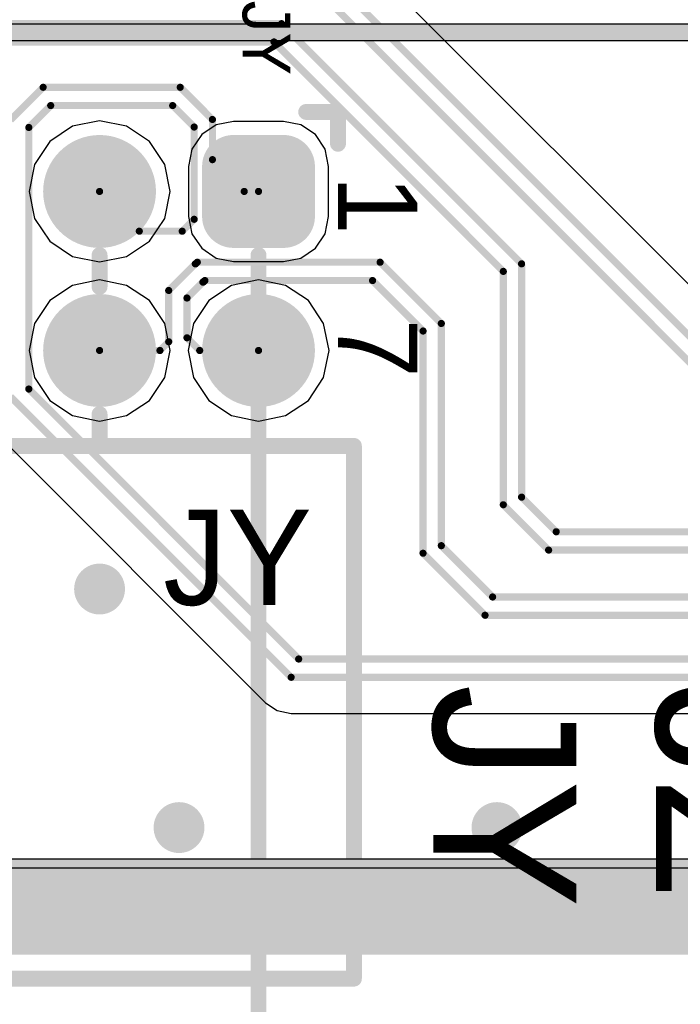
# Model space of a CAD drawing. Header units: millimetres. Extents: x 1.4 to 10.4, y 0 to 10.9.
# Tile 5 of 177: x 4.35 to 4.765, y 1.814 to 2.433. Entities that reach past the tile are written whole.
import ezdxf

# ---------------------------------------------------------------- set-up
doc = ezdxf.new("R2010")
doc.units = ezdxf.units.MM
doc.header["$MEASUREMENT"] = 0
for name, color, linetype in [('BottomLayer', 5, 'Continuous'), ('BottomSolder', 6, 'Continuous'), ('DrillDrawing', 1, 'Continuous'), ('DrillGuide', 244, 'Continuous'), ('InternalPlane1', 76, 'Continuous'), ('InternalPlane2', 16, 'Continuous'), ('KeepOutLayer', 6, 'Continuous'), ('Mechanical1', 6, 'Continuous'), ('Mechanical2', 216, 'Continuous'), ('Mechanical31', 56, 'Continuous'), ('MultiLayer', 9, 'Continuous'), ('TopLayer', 1, 'Continuous'), ('TopOverlay', 2, 'Continuous'), ('TopSolder', 216, 'Continuous')]:
    doc.layers.add(name, color=color, linetype=linetype)

msp = doc.modelspace()

# ---------------------------------------------------------------- linework, layer by layer
at = {"layer": 'BottomLayer'}
for p, q in [((4.38303, 2.36597), (4.36864, 2.35636)), ((4.4, 2.36935), (4.38303, 2.36597)), ((4.41697, 2.36597), (4.4, 2.36935)), ((4.43136, 2.35636), (4.41697, 2.36597)), ((4.47343, 2.36689), (4.46425, 2.36075)), ((4.48425, 2.36904), (4.47343, 2.36689)), ((4.51575, 2.36904), (4.48425, 2.36904)), ((4.52657, 2.36689), (4.51575, 2.36904)), ((4.53575, 2.36075), (4.52657, 2.36689)), ((4.46425, 2.36075), (4.45811, 2.35157)), ((4.54189, 2.35157), (4.53575, 2.36075)), ((4.36864, 2.35636), (4.35903, 2.34197)), ((4.44097, 2.34197), (4.43136, 2.35636)), ((4.45811, 2.35157), (4.45596, 2.34075)), ((4.54404, 2.34075), (4.54189, 2.35157)), ((4.35903, 2.34197), (4.35565, 2.325)), ((4.44435, 2.325), (4.44097, 2.34197)), ((4.45596, 2.34075), (4.45596, 2.30925)), ((4.54404, 2.30925), (4.54404, 2.34075)), ((4.35565, 2.325), (4.35903, 2.30803)), ((4.44097, 2.30803), (4.44435, 2.325)), ((4.35903, 2.30803), (4.36864, 2.29364)), ((4.43136, 2.29364), (4.44097, 2.30803)), ((4.45596, 2.30925), (4.45811, 2.29843)), ((4.54189, 2.29843), (4.54404, 2.30925)), ((4.45811, 2.29843), (4.46425, 2.28925)), ((4.53575, 2.28925), (4.54189, 2.29843)), ((4.36864, 2.29364), (4.38303, 2.28403)), ((4.41697, 2.28403), (4.43136, 2.29364)), ((4.46425, 2.28925), (4.47343, 2.28311)), ((4.52657, 2.28311), (4.53575, 2.28925)), ((4.38303, 2.28403), (4.4, 2.28065)), ((4.4, 2.28065), (4.41697, 2.28403)), ((4.47343, 2.28311), (4.48425, 2.28096)), ((4.48425, 2.28096), (4.51575, 2.28096)), ((4.51575, 2.28096), (4.52657, 2.28311)), ((4.4, 2.26935), (4.38303, 2.26597)), ((4.41697, 2.26597), (4.4, 2.26935)), ((4.5, 2.26935), (4.48303, 2.26597)), ((4.51697, 2.26597), (4.5, 2.26935)), ((4.38303, 2.26597), (4.36864, 2.25636)), ((4.43136, 2.25636), (4.41697, 2.26597)), ((4.48303, 2.26597), (4.46864, 2.25636)), ((4.53136, 2.25636), (4.51697, 2.26597)), ((4.36864, 2.25636), (4.35903, 2.24197)), ((4.44097, 2.24197), (4.43136, 2.25636)), ((4.46864, 2.25636), (4.45903, 2.24197)), ((4.54097, 2.24197), (4.53136, 2.25636)), ((4.35903, 2.24197), (4.35565, 2.225)), ((4.44435, 2.225), (4.44097, 2.24197)), ((4.45903, 2.24197), (4.45565, 2.225)), ((4.54435, 2.225), (4.54097, 2.24197)), ((4.35565, 2.225), (4.35903, 2.20803)), ((4.44097, 2.20803), (4.44435, 2.225)), ((4.45565, 2.225), (4.45903, 2.20803)), ((4.54097, 2.20803), (4.54435, 2.225)), ((4.35903, 2.20803), (4.36864, 2.19364)), ((4.43136, 2.19364), (4.44097, 2.20803)), ((4.45903, 2.20803), (4.46864, 2.19364)), ((4.53136, 2.19364), (4.54097, 2.20803)), ((4.36864, 2.19364), (4.38303, 2.18403)), ((4.41697, 2.18403), (4.43136, 2.19364)), ((4.46864, 2.19364), (4.48303, 2.18403)), ((4.51697, 2.18403), (4.53136, 2.19364)), ((4.38303, 2.18403), (4.4, 2.18065)), ((4.4, 2.18065), (4.41697, 2.18403)), ((4.48303, 2.18403), (4.5, 2.18065)), ((4.5, 2.18065), (4.51697, 2.18403)), ((9.97559, 1.89941), (3.02441, 1.89941))]:
    msp.add_line(p, q, dxfattribs=at)
for points, const_width in [([(4.38425, 2.325, 1), (4.41575, 2.325, 1)], 0.0315), ([(4.47638, 2.34075, 1), (4.49213, 2.34075, 1)], 0.01575), ([(4.50787, 2.34075, 1), (4.52362, 2.34075, 1)], 0.01575), ([(4.47638, 2.30925, 1), (4.49213, 2.30925, 1)], 0.01575), ([(4.50787, 2.30925, 1), (4.52362, 2.30925, 1)], 0.01575), ([(4.38425, 2.225, 1), (4.41575, 2.225, 1)], 0.0315), ([(4.48425, 2.225, 1), (4.51575, 2.225, 1)], 0.0315), ([(4.394, 2.075, 1), (4.406, 2.075, 1)], 0.012), ([(4.444, 1.925, 1), (4.456, 1.925, 1)], 0.012), ([(4.644, 1.925, 1), (4.656, 1.925, 1)], 0.012)]:
    msp.add_lwpolyline(points, format="xyb", close=True, dxfattribs=dict(at, const_width=const_width))
for points in [[(4.51575, 2.3565), (4.48425, 2.3565), (4.51575, 2.2935), (4.48425, 2.2935)], [(4.5315, 2.34075), (4.4685, 2.34075), (4.5315, 2.30925), (4.4685, 2.30925)]]:
    msp.add_solid(points, dxfattribs=at)
at = {"layer": 'BottomSolder'}
for points, const_width in [([(4.38225, 2.325, 1), (4.41775, 2.325, 1)], 0.0355), ([(4.47438, 2.34075, 1), (4.49413, 2.34075, 1)], 0.01975), ([(4.50587, 2.34075, 1), (4.52562, 2.34075, 1)], 0.01975), ([(4.47438, 2.30925, 1), (4.49413, 2.30925, 1)], 0.01975), ([(4.50587, 2.30925, 1), (4.52562, 2.30925, 1)], 0.01975), ([(4.38225, 2.225, 1), (4.41775, 2.225, 1)], 0.0355), ([(4.48225, 2.225, 1), (4.51775, 2.225, 1)], 0.0355)]:
    msp.add_lwpolyline(points, format="xyb", close=True, dxfattribs=dict(at, const_width=const_width))
for points in [[(4.51575, 2.3605), (4.48425, 2.3605), (4.51575, 2.2895), (4.48425, 2.2895)], [(4.5355, 2.34075), (4.4645, 2.34075), (4.5355, 2.30925), (4.4645, 2.30925)]]:
    msp.add_solid(points, dxfattribs=at)
at = {"layer": 'DrillDrawing', "const_width": 0.006}
for points in [[(4.397, 2.075, 1), (4.403, 2.075, 1)], [(4.447, 1.925, 1), (4.453, 1.925, 1)], [(4.647, 1.925, 1), (4.653, 1.925, 1)]]:
    msp.add_lwpolyline(points, format="xyb", close=True, dxfattribs=at)
at = {"layer": 'DrillGuide', "const_width": 0.006}
for points in [[(4.397, 2.075, 1), (4.403, 2.075, 1)], [(4.447, 1.925, 1), (4.453, 1.925, 1)], [(4.647, 1.925, 1), (4.653, 1.925, 1)]]:
    msp.add_lwpolyline(points, format="xyb", close=True, dxfattribs=at)
at = {"layer": 'InternalPlane1'}
msp.add_line((9.96991, 1.90509), (3.03009, 1.90509), dxfattribs=at)
at = {"layer": 'InternalPlane1', "const_width": 0.03165}
for points in [[(4.38417, 2.325, 1), (4.41583, 2.325, 1)], [(4.48417, 2.325, 1), (4.51583, 2.325, 1)], [(4.38417, 2.225, 1), (4.41583, 2.225, 1)], [(4.48417, 2.225, 1), (4.51583, 2.225, 1)]]:
    msp.add_lwpolyline(points, format="xyb", close=True, dxfattribs=at)
at = {"layer": 'InternalPlane1', "const_width": 0.06}
msp.add_lwpolyline([(3, 1.875), (10, 1.875)], dxfattribs=at)
at = {"layer": 'InternalPlane2'}
for p, q in [((5.41, 2.4301), (3.99, 2.4301)), ((3.99211, 2.4199), (5.40789, 2.4199)), ((9.96991, 1.90509), (3.9451, 1.90509))]:
    msp.add_line(p, q, dxfattribs=at)
for points, const_width in [([(3.99, 2.425), (5.41, 2.425)], 0.01), ([(3, 1.875), (10, 1.875)], 0.06)]:
    msp.add_lwpolyline(points, dxfattribs=dict(at, const_width=const_width))
for points, const_width in [([(4.38417, 2.325, 1), (4.41583, 2.325, 1)], 0.03165), ([(4.48417, 2.325, 1), (4.51583, 2.325, 1)], 0.03165), ([(4.38417, 2.225, 1), (4.41583, 2.225, 1)], 0.03165), ([(4.48417, 2.225, 1), (4.51583, 2.225, 1)], 0.03165), ([(4.392, 2.075, 1), (4.408, 2.075, 1)], 0.016), ([(4.442, 1.925, 1), (4.458, 1.925, 1)], 0.016), ([(4.642, 1.925, 1), (4.658, 1.925, 1)], 0.016)]:
    msp.add_lwpolyline(points, format="xyb", close=True, dxfattribs=dict(at, const_width=const_width))
at = {"layer": 'KeepOutLayer', "const_width": 0.00787}
msp.add_lwpolyline([(3, 1.875), (10, 1.875)], dxfattribs=at)
at = {"layer": 'Mechanical1', "const_width": 0.00819}
msp.add_lwpolyline([(3, 1.875), (10, 1.875)], dxfattribs=at)
at = {"layer": 'Mechanical2'}
for points, const_width in [([(4.5, 1.464), (4.5, 2.2795)], 0.01), ([(3, 1.875), (10, 1.875)], 0.00819)]:
    msp.add_lwpolyline(points, dxfattribs=dict(at, const_width=const_width))
at = {"layer": 'Mechanical2', "const_width": 0.005}
msp.add_lwpolyline([(4.4975, 2.2795, 1), (4.5025, 2.2795, 1)], format="xyb", close=True, dxfattribs=at)
at = {"layer": 'MultiLayer', "const_width": 0.012}
for points in [[(4.394, 2.075, 1), (4.406, 2.075, 1)], [(4.444, 1.925, 1), (4.456, 1.925, 1)], [(4.644, 1.925, 1), (4.656, 1.925, 1)]]:
    msp.add_lwpolyline(points, format="xyb", close=True, dxfattribs=at)
at = {"layer": 'TopLayer'}
for p, q in [((4.8634, 2.17369), (4.55054, 2.48654)), ((4.32796, 2.17996), (4.50446, 2.00346)), ((4.50446, 2.00346), (4.50446, 2.00346)), ((4.50446, 2.00346), (4.51182, 1.99854)), ((4.51182, 1.99854), (4.5205, 1.99681)), ((4.5205, 1.99681), (4.5205, 1.99681)), ((4.5205, 1.99681), (5.4845, 1.99681)), ((9.97559, 1.89941), (3.02441, 1.89941))]:
    msp.add_line(p, q, dxfattribs=at)
at = {"layer": 'TopLayer', "const_width": 0.0045}
for points in [[(4.5345, 2.4705), (4.854, 2.151)], [(4.52974, 2.459), (4.84924, 2.1395)], [(4.31124, 2.4305), (4.5145, 2.4305)], [(4.5145, 2.4305), (4.6655, 2.2795)], [(4.316, 2.419), (4.50974, 2.419)], [(4.50974, 2.419), (4.654, 2.27474)], [(4.344, 2.37), (4.3645, 2.3905)], [(4.3645, 2.3905), (4.45076, 2.3905)], [(4.45076, 2.3905), (4.471, 2.37026)], [(4.3555, 2.36524), (4.36926, 2.379)], [(4.36926, 2.379), (4.446, 2.379)], [(4.446, 2.379), (4.4595, 2.3655)], [(4.471, 2.345), (4.471, 2.37026)], [(4.3555, 2.20076), (4.3555, 2.36524)], [(4.4595, 2.3075), (4.4595, 2.3655)], [(4.471, 2.345), (4.491, 2.325)], [(4.4, 2.325), (4.425, 2.3)], [(4.491, 2.325), (4.5, 2.325)], [(4.452, 2.3), (4.4595, 2.3075)], [(4.425, 2.3), (4.452, 2.3)], [(4.4435, 2.26276), (4.46024, 2.2795)], [(4.46024, 2.2795), (4.46049, 2.2795)], [(4.46049, 2.2795), (4.46149, 2.2805)], [(4.46149, 2.2805), (4.5765, 2.2805)], [(4.5765, 2.2805), (4.615, 2.242)], [(4.6655, 2.13276), (4.6655, 2.2795)], [(4.654, 2.128), (4.654, 2.27474)], [(4.455, 2.258), (4.465, 2.268)], [(4.465, 2.268), (4.46525, 2.268)], [(4.46525, 2.268), (4.46625, 2.269)], [(4.46625, 2.269), (4.57174, 2.269)], [(4.57174, 2.269), (4.6035, 2.23724)], [(4.4435, 2.2305), (4.4435, 2.26276)], [(4.455, 2.233), (4.455, 2.258)], [(4.615, 2.10226), (4.615, 2.242)], [(4.455, 2.233), (4.463, 2.225)], [(4.6035, 2.0975), (4.6035, 2.23724)], [(4.438, 2.225), (4.4435, 2.2305)], [(4.4, 2.225), (4.438, 2.225)], [(4.463, 2.225), (4.5, 2.225)], [(4.344, 2.196), (4.5205, 2.0195)], [(4.3555, 2.20076), (4.52526, 2.031)], [(4.654, 2.128), (4.6825, 2.0995)], [(4.6655, 2.13276), (4.68726, 2.111)], [(4.68726, 2.111), (5.43974, 2.111)], [(4.6035, 2.0975), (4.6425, 2.0585)], [(4.615, 2.10226), (4.64726, 2.07)], [(4.6825, 2.0995), (5.4445, 2.0995)], [(4.64726, 2.07), (5.45874, 2.07)], [(4.6425, 2.0585), (5.4635, 2.0585)], [(4.52526, 2.031), (5.47974, 2.031)], [(4.5205, 2.0195), (5.4845, 2.0195)]]:
    msp.add_lwpolyline(points, dxfattribs=at)
at = {"layer": 'TopLayer'}
for points, const_width in [([(4.51337, 2.4305, 1), (4.51562, 2.4305, 1)], 0.00225), ([(4.51337, 2.4305, 1), (4.51562, 2.4305, 1)], 0.00225), ([(4.50861, 2.419, 1), (4.51086, 2.419, 1)], 0.00225), ([(4.50861, 2.419, 1), (4.51086, 2.419, 1)], 0.00225), ([(4.36337, 2.3905, 1), (4.36562, 2.3905, 1)], 0.00225), ([(4.36337, 2.3905, 1), (4.36562, 2.3905, 1)], 0.00225), ([(4.44964, 2.3905, 1), (4.45189, 2.3905, 1)], 0.00225), ([(4.44964, 2.3905, 1), (4.45189, 2.3905, 1)], 0.00225), ([(4.36814, 2.379, 1), (4.37039, 2.379, 1)], 0.00225), ([(4.36814, 2.379, 1), (4.37039, 2.379, 1)], 0.00225), ([(4.44487, 2.379, 1), (4.44712, 2.379, 1)], 0.00225), ([(4.44487, 2.379, 1), (4.44712, 2.379, 1)], 0.00225), ([(4.46988, 2.37026, 1), (4.47213, 2.37026, 1)], 0.00225), ([(4.46988, 2.37026, 1), (4.47213, 2.37026, 1)], 0.00225), ([(4.35438, 2.36524, 1), (4.35663, 2.36524, 1)], 0.00225), ([(4.35438, 2.36524, 1), (4.35663, 2.36524, 1)], 0.00225), ([(4.45838, 2.3655, 1), (4.46063, 2.3655, 1)], 0.00225), ([(4.45838, 2.3655, 1), (4.46063, 2.3655, 1)], 0.00225), ([(4.38425, 2.325, 1), (4.41575, 2.325, 1)], 0.0315), ([(4.47638, 2.34075, 1), (4.49213, 2.34075, 1)], 0.01575), ([(4.50787, 2.34075, 1), (4.52362, 2.34075, 1)], 0.01575), ([(4.46988, 2.345, 1), (4.47213, 2.345, 1)], 0.00225), ([(4.46988, 2.345, 1), (4.47213, 2.345, 1)], 0.00225), ([(4.39888, 2.325, 1), (4.40113, 2.325, 1)], 0.00225), ([(4.47638, 2.30925, 1), (4.49213, 2.30925, 1)], 0.01575), ([(4.48987, 2.325, 1), (4.49212, 2.325, 1)], 0.00225), ([(4.48987, 2.325, 1), (4.49212, 2.325, 1)], 0.00225), ([(4.49887, 2.325, 1), (4.50113, 2.325, 1)], 0.00225), ([(4.50787, 2.30925, 1), (4.52362, 2.30925, 1)], 0.01575), ([(4.45838, 2.3075, 1), (4.46063, 2.3075, 1)], 0.00225), ([(4.45838, 2.3075, 1), (4.46063, 2.3075, 1)], 0.00225), ([(4.42387, 2.3, 1), (4.42612, 2.3, 1)], 0.00225), ([(4.42387, 2.3, 1), (4.42612, 2.3, 1)], 0.00225), ([(4.45087, 2.3, 1), (4.45312, 2.3, 1)], 0.00225), ([(4.45087, 2.3, 1), (4.45312, 2.3, 1)], 0.00225), ([(4.45911, 2.2795, 1), (4.46136, 2.2795, 1)], 0.00225), ([(4.45911, 2.2795, 1), (4.46136, 2.2795, 1)], 0.00225), ([(4.45937, 2.2795, 1), (4.46162, 2.2795, 1)], 0.00225), ([(4.45937, 2.2795, 1), (4.46162, 2.2795, 1)], 0.00225), ([(4.46037, 2.2805, 1), (4.46262, 2.2805, 1)], 0.00225), ([(4.46037, 2.2805, 1), (4.46262, 2.2805, 1)], 0.00225), ([(4.57538, 2.2805, 1), (4.57763, 2.2805, 1)], 0.00225), ([(4.57538, 2.2805, 1), (4.57763, 2.2805, 1)], 0.00225), ([(4.66437, 2.2795, 1), (4.66662, 2.2795, 1)], 0.00225), ([(4.66437, 2.2795, 1), (4.66662, 2.2795, 1)], 0.00225), ([(4.65287, 2.27474, 1), (4.65512, 2.27474, 1)], 0.00225), ([(4.65287, 2.27474, 1), (4.65512, 2.27474, 1)], 0.00225), ([(4.46387, 2.268, 1), (4.46612, 2.268, 1)], 0.00225), ([(4.46387, 2.268, 1), (4.46612, 2.268, 1)], 0.00225), ([(4.46413, 2.268, 1), (4.46638, 2.268, 1)], 0.00225), ([(4.46413, 2.268, 1), (4.46638, 2.268, 1)], 0.00225), ([(4.46513, 2.269, 1), (4.46738, 2.269, 1)], 0.00225), ([(4.46513, 2.269, 1), (4.46738, 2.269, 1)], 0.00225), ([(4.57061, 2.269, 1), (4.57286, 2.269, 1)], 0.00225), ([(4.57061, 2.269, 1), (4.57286, 2.269, 1)], 0.00225), ([(4.44238, 2.26276, 1), (4.44463, 2.26276, 1)], 0.00225), ([(4.44238, 2.26276, 1), (4.44463, 2.26276, 1)], 0.00225), ([(4.45388, 2.258, 1), (4.45613, 2.258, 1)], 0.00225), ([(4.45388, 2.258, 1), (4.45613, 2.258, 1)], 0.00225), ([(4.38425, 2.225, 1), (4.41575, 2.225, 1)], 0.0315), ([(4.48425, 2.225, 1), (4.51575, 2.225, 1)], 0.0315), ([(4.61388, 2.242, 1), (4.61613, 2.242, 1)], 0.00225), ([(4.61388, 2.242, 1), (4.61613, 2.242, 1)], 0.00225), ([(4.45388, 2.233, 1), (4.45613, 2.233, 1)], 0.00225), ([(4.45388, 2.233, 1), (4.45613, 2.233, 1)], 0.00225), ([(4.60238, 2.23724, 1), (4.60463, 2.23724, 1)], 0.00225), ([(4.60238, 2.23724, 1), (4.60463, 2.23724, 1)], 0.00225), ([(4.44238, 2.2305, 1), (4.44463, 2.2305, 1)], 0.00225), ([(4.44238, 2.2305, 1), (4.44463, 2.2305, 1)], 0.00225), ([(4.39888, 2.225, 1), (4.40113, 2.225, 1)], 0.00225), ([(4.43687, 2.225, 1), (4.43912, 2.225, 1)], 0.00225), ([(4.43687, 2.225, 1), (4.43912, 2.225, 1)], 0.00225), ([(4.46188, 2.225, 1), (4.46413, 2.225, 1)], 0.00225), ([(4.46188, 2.225, 1), (4.46413, 2.225, 1)], 0.00225), ([(4.49887, 2.225, 1), (4.50113, 2.225, 1)], 0.00225), ([(4.35438, 2.20076, 1), (4.35663, 2.20076, 1)], 0.00225), ([(4.35438, 2.20076, 1), (4.35663, 2.20076, 1)], 0.00225), ([(4.65287, 2.128, 1), (4.65512, 2.128, 1)], 0.00225), ([(4.65287, 2.128, 1), (4.65512, 2.128, 1)], 0.00225), ([(4.66437, 2.13276, 1), (4.66662, 2.13276, 1)], 0.00225), ([(4.66437, 2.13276, 1), (4.66662, 2.13276, 1)], 0.00225), ([(4.68614, 2.111, 1), (4.68839, 2.111, 1)], 0.00225), ([(4.68614, 2.111, 1), (4.68839, 2.111, 1)], 0.00225), ([(4.60238, 2.0975, 1), (4.60463, 2.0975, 1)], 0.00225), ([(4.60238, 2.0975, 1), (4.60463, 2.0975, 1)], 0.00225), ([(4.61388, 2.10226, 1), (4.61613, 2.10226, 1)], 0.00225), ([(4.61388, 2.10226, 1), (4.61613, 2.10226, 1)], 0.00225), ([(4.68138, 2.0995, 1), (4.68363, 2.0995, 1)], 0.00225), ([(4.68138, 2.0995, 1), (4.68363, 2.0995, 1)], 0.00225), ([(4.394, 2.075, 1), (4.406, 2.075, 1)], 0.012), ([(4.64614, 2.07, 1), (4.64839, 2.07, 1)], 0.00225), ([(4.64614, 2.07, 1), (4.64839, 2.07, 1)], 0.00225), ([(4.64138, 2.0585, 1), (4.64363, 2.0585, 1)], 0.00225), ([(4.64138, 2.0585, 1), (4.64363, 2.0585, 1)], 0.00225), ([(4.52414, 2.031, 1), (4.52639, 2.031, 1)], 0.00225), ([(4.52414, 2.031, 1), (4.52639, 2.031, 1)], 0.00225), ([(4.51938, 2.0195, 1), (4.52163, 2.0195, 1)], 0.00225), ([(4.51938, 2.0195, 1), (4.52163, 2.0195, 1)], 0.00225), ([(4.444, 1.925, 1), (4.456, 1.925, 1)], 0.012), ([(4.644, 1.925, 1), (4.656, 1.925, 1)], 0.012)]:
    msp.add_lwpolyline(points, format="xyb", close=True, dxfattribs=dict(at, const_width=const_width))
for points in [[(4.51575, 2.3565), (4.48425, 2.3565), (4.51575, 2.2935), (4.48425, 2.2935)], [(4.5315, 2.34075), (4.4685, 2.34075), (4.5315, 2.30925), (4.4685, 2.30925)]]:
    msp.add_solid(points, dxfattribs=at)
at = {"layer": 'TopOverlay', "const_width": 0.01}
for points in [[(4.53, 2.375), (4.55, 2.375)], [(4.55, 2.355), (4.55, 2.375)], [(4.4, 2.265), (4.4, 2.285)], [(4.5, 2.265), (4.5, 2.285)], [(4.4, 2.165), (4.4, 2.185)], [(4.5, 2.165), (4.5, 2.185)], [(3.94, 2.165), (4.56, 2.165)], [(4.56, 1.83), (4.56, 2.165)], [(3.94, 1.83), (4.56, 1.83)]]:
    msp.add_lwpolyline(points, dxfattribs=at)
at = {"layer": 'TopOverlay', "const_width": 0.005}
for points in [[(4.5275, 2.375, 1), (4.5325, 2.375, 1)], [(4.5475, 2.375, 1), (4.5525, 2.375, 1)], [(4.5475, 2.375, 1), (4.5525, 2.375, 1)], [(4.5475, 2.355, 1), (4.5525, 2.355, 1)], [(4.3975, 2.285, 1), (4.4025, 2.285, 1)], [(4.4975, 2.285, 1), (4.5025, 2.285, 1)], [(4.3975, 2.265, 1), (4.4025, 2.265, 1)], [(4.4975, 2.265, 1), (4.5025, 2.265, 1)], [(4.3975, 2.185, 1), (4.4025, 2.185, 1)], [(4.4975, 2.185, 1), (4.5025, 2.185, 1)], [(4.3975, 2.165, 1), (4.4025, 2.165, 1)], [(4.4975, 2.165, 1), (4.5025, 2.165, 1)], [(4.5575, 2.165, 1), (4.5625, 2.165, 1)], [(4.5575, 2.165, 1), (4.5625, 2.165, 1)], [(4.5575, 1.83, 1), (4.5625, 1.83, 1)], [(4.5575, 1.83, 1), (4.5625, 1.83, 1)]]:
    msp.add_lwpolyline(points, format="xyb", close=True, dxfattribs=at)
at = {"layer": 'TopSolder'}
for points, const_width in [([(4.38225, 2.325, 1), (4.41775, 2.325, 1)], 0.0355), ([(4.47438, 2.34075, 1), (4.49413, 2.34075, 1)], 0.01975), ([(4.50587, 2.34075, 1), (4.52562, 2.34075, 1)], 0.01975), ([(4.47438, 2.30925, 1), (4.49413, 2.30925, 1)], 0.01975), ([(4.50587, 2.30925, 1), (4.52562, 2.30925, 1)], 0.01975), ([(4.38225, 2.225, 1), (4.41775, 2.225, 1)], 0.0355), ([(4.48225, 2.225, 1), (4.51775, 2.225, 1)], 0.0355)]:
    msp.add_lwpolyline(points, format="xyb", close=True, dxfattribs=dict(at, const_width=const_width))
for points in [[(4.51575, 2.3605), (4.48425, 2.3605), (4.51575, 2.2895), (4.48425, 2.2895)], [(4.5355, 2.34075), (4.4645, 2.34075), (4.5355, 2.30925), (4.4645, 2.30925)]]:
    msp.add_solid(points, dxfattribs=at)

# ---------------------------------------------------------------- texts
at = {"layer": 'Mechanical31'}
msp.add_text('JY', height=0.06, rotation=360, dxfattribs=at).set_placement((4.44, 2.065))
at = {"layer": 'TopOverlay'}
for s, height, p in [('JY', 0.03, (4.49, 2.445)), ('1', 0.05, (4.55, 2.335)), ('7', 0.05, (4.55, 2.245)), ('JY', 0.09, (4.61, 2.015)), ('JZ', 0.09, (4.75, 2.015))]:
    msp.add_text(s, height=height, rotation=270, dxfattribs=at).set_placement(p)

doc.saveas('drawing.dxf')
